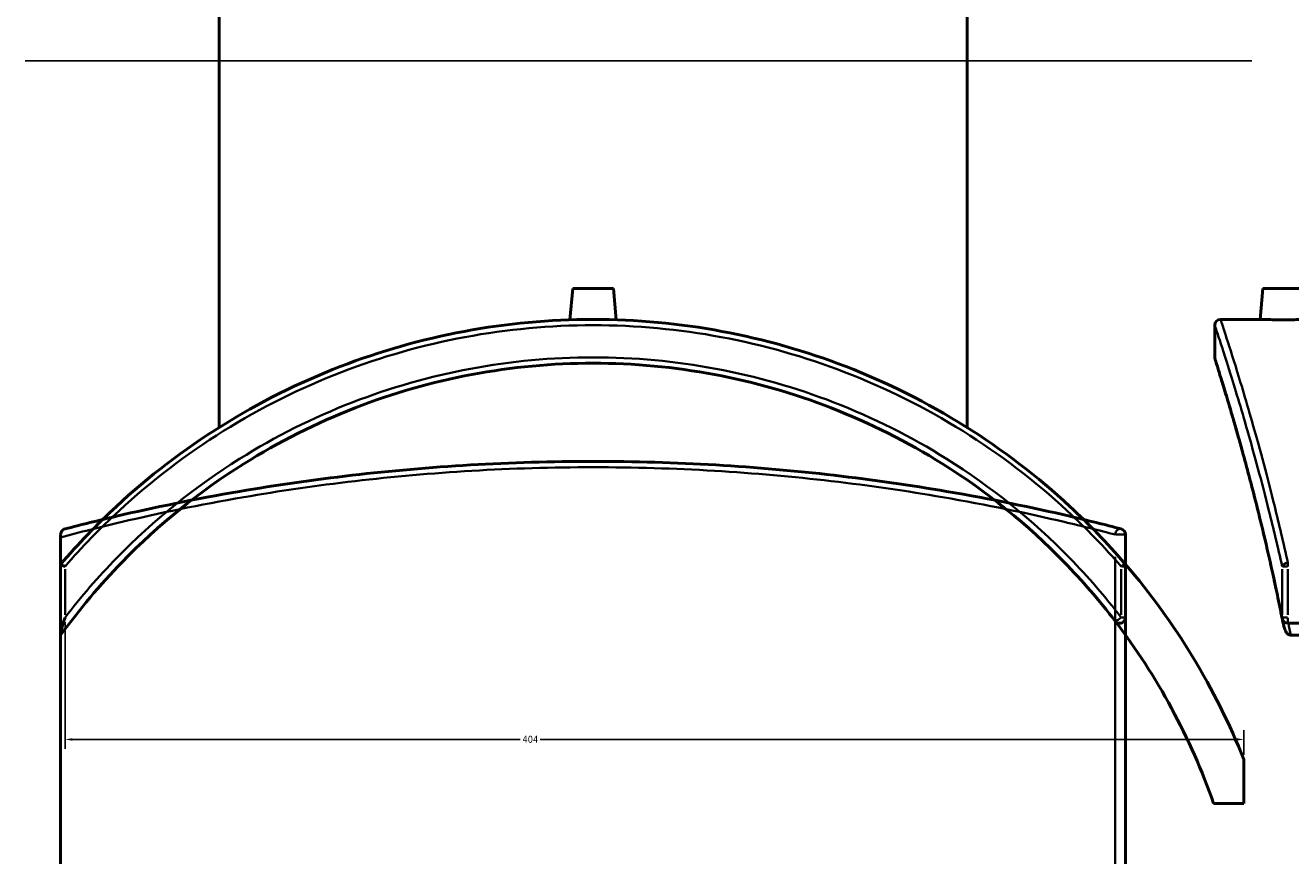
# Model space of a CAD drawing. Header units: millimetres. Extents: x -604 to 1140, y -275 to 940.
# Tile 5 of 10: x 261 to 694, y 60 to 344. Entities that reach past the tile are written whole.
import ezdxf

# ---------------------------------------------------------------- set-up
doc = ezdxf.new("R2010")
doc.units = ezdxf.units.MM
for name, color, linetype, lineweight in [('Dimension (ANSI)', 7, 'Continuous', 25), ('Sketch Geometry (ANSI)', 7, 'Continuous', 25), ('Visible (ANSI)', 7, 'Continuous', 50), ('Visible Narrow (ANSI)', 7, 'Continuous', 35)]:
    doc.layers.add(name, color=color, linetype=linetype, lineweight=lineweight)
doc.styles.add('Note Text (ANSI)', font='tahoma.ttf')
doc.dimstyles.new('Default - mm (ANSI)', dxfattribs={"dimtxt": 2.4, "dimasz": 2.5, "dimexe": 3.175, "dimexo": 1.6002, "dimgap": 0.8, "dimtad": 0, "dimtoh": 1, "dimdec": 0, "dimrnd": 1e-08, "dimzin": 4, "dimdsep": 46, "dimtxsty": 'Note Text (ANSI)', "dimcen": 0.09, "dimdle": 10, "dimclrd": 256, "dimclre": 256, "dimclrt": 5, "dimadec": 1, "dimazin": 1, "dimtfac": 1.27, "dimtofl": 0, "dimtmove": 0, "dimatfit": 3, "dimfxl": 1, "dimtolj": 1, "dimtzin": 4, "dimlwd": -1, "dimlwe": -1, "dimarcsym": 0})

# ---------------------------------------------------------------- blocks, each defined once
blk = doc.blocks.new('*D6')
at = {"layer": 'Defpoints', "color": 0, "transparency": 16777216}
for p in [(274.85, 141.1), (678.36, 99.36), (678.36, 92.46)]:
    blk.add_point(p, dxfattribs=at)
at = {"layer": 'Dimension (ANSI)', "transparency": 16777216}
for p, q in [((274.85, 139.5), (274.85, 96.19)), ((678.36, 94.06), (678.36, 102.54)), ((277.35, 99.36), (430.63, 99.36)), ((675.86, 99.36), (437.49, 99.36))]:
    blk.add_line(p, q, dxfattribs=at)
for points in [[(277.35, 99.78), (277.35, 98.95), (274.85, 99.36)], [(675.86, 99.78), (675.86, 98.95), (678.36, 99.36)]]:
    blk.add_solid(points, dxfattribs=at)
at = {"layer": 'Dimension (ANSI)', "color": 5, "transparency": 16777216, "insert": (431.43, 100.61), "char_height": 2.4, "attachment_point": 1, "style": 'Note Text (ANSI)'}
blk.add_mtext('\\A1;404', dxfattribs=at)

msp = doc.modelspace()

# ---------------------------------------------------------------- linework, layer by layer
at = {"layer": 'Sketch Geometry (ANSI)'}
msp.add_line((261.26, 331.61), (681.05, 331.61), dxfattribs=at)
at = {"layer": 'Visible (ANSI)'}
for p, q in [((327.61, 206.13), (327.61, 430.12)), ((583.61, 206.13), (583.61, 430.12)), ((448.61, 253.72), (447.67, 242.98)), ((448.61, 253.72), (462.61, 253.72)), ((462.61, 253.72), (463.55, 242.98)), ((684.88, 253.72), (683.95, 243.12)), ((684.88, 253.72), (698.88, 253.72)), ((683.95, 243.12), (670.38, 243.12)), ((668.38, 241.12), (668.38, 230.12)), ((273.36, 169.47), (273.36, 168.52)), ((637.86, 18.27), (637.86, 169.47)), ((273.36, -249.48), (273.36, 168.52)), ((273.36, 159.27), (273.36, 159.27)), ((273.36, 159.27), (273.36, 135.42)), ((637.86, 141.1), (637.86, 158.53)), ((844.63, 139.1), (693.42, 139.1)), ((273.36, 135.42), (273.36, 135.06)), ((844.63, 135.06), (694.37, 135.06)), ((678.36, 77.46), (678.36, 92.46)), ((667.97, 77.46), (678.36, 77.46))]:
    msp.add_line(p, q, dxfattribs=at)
for centre, radius, start, end in [((670.38, 241.12), 2, 90, 180), ((670.38, 230.12), 2, 180, 197.5802), ((635.86, 169.47), 2, 0, 75.4286), ((455.61, 3.12), 240, 40.5909, 40.7686), ((635.86, 158.53), 2, 0, 40.7686), ((455.61, 3.12), 240, 21.8556, 40.5909), ((635.86, 141.1), 2, 217.4341, 0), ((455.61, 3.12), 225, 19.2943, 37.4341), ((693.42, 141.1), 2, 191.2543, 270)]:
    msp.add_arc(centre, radius, start, end, dxfattribs=at)
for points, knots in [([(637.37, 159.84), (631.54, 166.6), (625.33, 173.04), (607.72, 189.37), (595.67, 198.6), (569.99, 214.65), (556.37, 221.47), (528.46, 232.26), (514.23, 236.32), (485.19, 241.74), (470.4, 243.12), (455.61, 243.12), (440.81, 243.12), (426.02, 241.74), (396.99, 236.32), (382.75, 232.26), (354.85, 221.47), (341.22, 214.65), (315.55, 198.6), (303.5, 189.37), (285.7, 172.87), (279.33, 166.24), (273.36, 159.27)], [-43.562698, -43.562698, -43.562698, -43.562698, -40.867844, -40.867844, -36.312674, -36.312674, -31.757499, -31.757499, -27.35655, -27.35655, -22.955596, -22.955596, -22.955596, -18.554642, -18.554642, -14.153692, -14.153692, -9.598517, -9.598517, -5.043348, -5.043348, -2.273609, -2.273609, -2.273609, -2.273609]), ([(691.88, 242.98), (690.88, 242.98), (689.82, 242.99), (687.86, 243.02), (686.97, 243.03), (685.56, 243.07), (684.95, 243.08), (684.15, 243.11), (683.95, 243.12), (683.95, 243.12)], [0, 0, 0, 0, 0.299016, 0.299016, 0.598033, 0.598033, 0.896724, 0.896724, 1.195415, 1.195415, 1.195415, 1.195415]), ([(699.8, 243.12), (699.8, 243.12), (699.61, 243.11), (698.8, 243.08), (698.19, 243.07), (696.78, 243.03), (695.89, 243.02), (693.94, 242.99), (692.87, 242.98), (691.88, 242.98)], [3.586244, 3.586244, 3.586244, 3.586244, 3.885049, 3.885049, 4.183853, 4.183853, 4.482756, 4.482756, 4.781659, 4.781659, 4.781659, 4.781659]), ([(273.36, 135.06), (279.75, 143.89), (286.78, 152.25), (306.84, 172.86), (320.84, 184.18), (348.06, 201.26), (360.84, 207.68), (387.04, 217.86), (400.44, 221.69), (427.77, 226.82), (441.69, 228.12), (455.61, 228.12), (469.53, 228.12), (483.45, 226.82), (510.77, 221.69), (524.17, 217.86), (550.38, 207.68), (563.15, 201.26), (590.37, 184.18), (604.37, 172.86), (623.04, 153.68), (628.86, 146.94), (634.27, 139.88)], [-50.081, -50.081, -50.081, -50.081, -46.741949, -46.741949, -41.26052, -41.26052, -36.915816, -36.915816, -32.702311, -32.702311, -28.488802, -28.488802, -28.488802, -24.275293, -24.275293, -20.061788, -20.061788, -15.717084, -15.717084, -10.235541, -10.235541, -7.510187, -7.510187, -7.510187, -7.510187]), ([(691.46, 140.71), (690.92, 143.44), (690.37, 146.13), (689.26, 151.4), (688.7, 153.99), (687.58, 159.05), (687.02, 161.53), (685.9, 166.37), (685.34, 168.74), (684.23, 173.36), (683.68, 175.61), (682.59, 179.99), (682.05, 182.12), (680.98, 186.26), (680.45, 188.26), (679.42, 192.15), (678.91, 194.03), (677.92, 197.65), (677.44, 199.4), (676.5, 202.75), (676.04, 204.36), (675.16, 207.44), (674.73, 208.9), (673.91, 211.7), (673.52, 213.02), (672.78, 215.52), (672.43, 216.7), (671.76, 218.9), (671.45, 219.93), (670.87, 221.83), (670.6, 222.71), (670.1, 224.3), (669.88, 225.02), (669.48, 226.3), (669.31, 226.86), (668.93, 228.06), (668.76, 228.61), (668.53, 229.33), (668.47, 229.51), (668.47, 229.51)], [7.510187, 7.510187, 7.510187, 7.510187, 8.559118, 8.559118, 9.608049, 9.608049, 10.65698, 10.65698, 11.70591, 11.70591, 12.754841, 12.754841, 13.803772, 13.803772, 14.852702, 14.852702, 15.901633, 15.901633, 16.950564, 16.950564, 17.999495, 17.999495, 19.048425, 19.048425, 20.097356, 20.097356, 21.146287, 21.146287, 22.195218, 22.195218, 23.244148, 23.244148, 24.293079, 24.293079, 25.34201, 25.34201, 26.915406, 26.915406, 28.488802, 28.488802, 28.488802, 28.488802]), ([(636.36, 171.41), (630.89, 172.83), (625, 174.29), (606.12, 178.7), (591.95, 181.64), (564.41, 186.34), (551.49, 188.22), (524.97, 191.28), (511.42, 192.48), (483.78, 194.1), (469.69, 194.52), (455.61, 194.52), (441.52, 194.52), (427.44, 194.1), (399.8, 192.48), (386.24, 191.28), (359.73, 188.22), (346.8, 186.34), (319.27, 181.64), (305.1, 178.7), (286.21, 174.29), (280.32, 172.83), (274.85, 171.41)], [7.510187, 7.510187, 7.510187, 7.510187, 10.235541, 10.235541, 15.717084, 15.717084, 20.061788, 20.061788, 24.275293, 24.275293, 28.488802, 28.488802, 28.488802, 32.702311, 32.702311, 36.915816, 36.915816, 41.26052, 41.26052, 46.741949, 46.741949, 49.467422, 49.467422, 49.467422, 49.467422]), ([(273.36, 169.47), (273.36, 169.62), (273.37, 169.75), (273.44, 170.08), (273.52, 170.29), (273.9, 170.94), (274.34, 171.27), (274.85, 171.41), (274.85, 171.41), (274.85, 171.41)], [-0.7972522, -0.7972522, -0.7972522, -0.7972522, -0.6926314, -0.6926314, -0.4839294, -0.4839294, 0, 0, 0.0019243, 0.0019243, 0.0019243, 0.0019243]), ([(274.85, 158.53), (274.85, 158.53), (274.85, 158.53), (274.67, 158.61), (274.49, 158.68), (274.17, 158.81), (274.02, 158.88), (273.72, 159.02), (273.58, 159.09), (273.4, 159.2), (273.36, 159.24), (273.36, 159.27)], [-0.2745367, -0.2745367, -0.2745367, -0.2745367, -0.2738604, -0.2738604, -0.2136862, -0.2136862, -0.1540895, -0.1540895, -0.0747298, -0.0747298, 0, 0, 0, 0]), ([(273.36, 135.42), (273.36, 135.53), (273.37, 135.68), (273.44, 136.12), (273.52, 136.51), (273.9, 138.08), (274.34, 139.56), (274.85, 141.09), (274.85, 141.09), (274.85, 141.1)], [-0.7972522, -0.7972522, -0.7972522, -0.7972522, -0.6926314, -0.6926314, -0.4839294, -0.4839294, 0, 0, 0.0019243, 0.0019243, 0.0019243, 0.0019243]), ([(693.42, 135.42), (693.27, 135.53), (693.14, 135.68), (692.81, 136.12), (692.6, 136.51), (692.14, 137.64), (691.91, 138.43), (691.74, 139.28)], [-0.7972522, -0.7972522, -0.7972522, -0.7972522, -0.6926314, -0.6926314, -0.4839294, -0.4839294, -0.1953663, -0.1953663, -0.1953663, -0.1953663]), ([(693.42, 135.42), (693.52, 135.35), (693.62, 135.29), (693.83, 135.18), (693.94, 135.13), (694.15, 135.08), (694.26, 135.06), (694.37, 135.06)], [0.4339829, 0.4339829, 0.4339829, 0.4339829, 0.4771113, 0.4771113, 0.5195248, 0.5195248, 0.5592435, 0.5592435, 0.5592435, 0.5592435])]:
    msp.add_open_spline(points, degree=3, knots=knots, dxfattribs=at)
msp.add_open_spline([(691.46, 140.71), (691.55, 140.23), (691.65, 139.76), (691.74, 139.28)], degree=3, dxfattribs=at)
at = {"layer": 'Visible Narrow (ANSI)'}
for p, q in [((634.43, 169.47), (637.84, 169.47)), ((634.27, 161.91), (634.27, 25.83)), ((274.85, 141.97), (274.85, 157.66)), ((636.36, 157.66), (636.36, 141.97)), ((637.85, 158.53), (636.49, 158.53)), ((691.49, 157.66), (691.49, 141.97)), ((693.29, 158.53), (691.52, 158.53)), ((693.42, 159.78), (693.42, 158.6)), ((693.42, 141.97), (693.42, 157.66)), ((636.49, 141.1), (637.85, 141.1)), ((691.52, 141.1), (693.29, 141.1)), ((693.42, 139.1), (693.42, 140.94))]:
    msp.add_line(p, q, dxfattribs=at)
for centre, major_axis, ratio, start_param, end_param in [((635.86, 169.47), (0.5, 1.94), 0.784322, 0.088596, 1.683326), ((635.86, 158.53), (1.51, 1.31), 0.167353, 4.973055, 6.214231), ((693.42, 158.53), (-1.95, -0.44), 0.643796, 4.638037, 5.879213), ((635.86, 141.1), (-1.59, -1.22), 0.156073, 0.088596, 1.683326), ((693.42, 141.1), (-1.96, -0.39), 0.6004, 5.979151, 6.267183)]:
    msp.add_ellipse(centre, major_axis=major_axis, ratio=ratio, start_param=start_param, end_param=end_param, dxfattribs=at)
for points, knots in [([(693.42, 159.84), (691.92, 166.6), (690.4, 173.04), (686.34, 189.37), (683.85, 198.6), (679.29, 214.65), (677.24, 221.47), (673.9, 232.26), (672.59, 236.32), (670.83, 241.74), (670.38, 243.12), (670.38, 243.12)], [-43.562698, -43.562698, -43.562698, -43.562698, -40.867844, -40.867844, -36.312674, -36.312674, -31.757499, -31.757499, -27.35655, -27.35655, -22.955596, -22.955596, -22.955596, -22.955596]), ([(274.85, 158.53), (280.65, 165.24), (286.83, 171.62), (304.35, 187.82), (316.33, 196.97), (341.86, 212.88), (355.41, 219.65), (383.16, 230.35), (397.32, 234.37), (426.19, 239.75), (440.9, 241.12), (455.61, 241.12), (470.32, 241.12), (485.03, 239.75), (513.9, 234.37), (528.06, 230.35), (555.81, 219.65), (569.36, 212.88), (594.89, 196.97), (606.87, 187.82), (624.39, 171.62), (630.56, 165.24), (636.36, 158.53)], [2.348494, 2.348494, 2.348494, 2.348494, 5.043348, 5.043348, 9.598517, 9.598517, 14.153692, 14.153692, 18.554642, 18.554642, 22.955596, 22.955596, 22.955596, 27.35655, 27.35655, 31.757499, 31.757499, 36.312674, 36.312674, 40.867844, 40.867844, 43.562698, 43.562698, 43.562698, 43.562698]), ([(668.38, 241.12), (668.38, 241.12), (668.83, 239.75), (670.6, 234.37), (671.91, 230.35), (675.26, 219.65), (677.32, 212.88), (681.89, 196.97), (684.39, 187.82), (688.45, 171.62), (689.98, 165.24), (691.49, 158.53)], [22.955596, 22.955596, 22.955596, 22.955596, 27.35655, 27.35655, 31.757499, 31.757499, 36.312674, 36.312674, 40.867844, 40.867844, 43.562698, 43.562698, 43.562698, 43.562698]), ([(636.36, 141.1), (630.89, 148.22), (625, 155.02), (606.12, 174.37), (591.95, 185.79), (564.41, 203.02), (551.49, 209.5), (524.97, 219.77), (511.42, 223.63), (483.78, 228.81), (469.69, 230.12), (455.61, 230.12), (441.52, 230.12), (427.44, 228.81), (399.8, 223.63), (386.24, 219.77), (359.73, 209.5), (346.8, 203.02), (319.27, 185.79), (305.1, 174.37), (286.21, 155.02), (280.32, 148.22), (274.85, 141.1)], [7.510187, 7.510187, 7.510187, 7.510187, 10.235541, 10.235541, 15.717084, 15.717084, 20.061788, 20.061788, 24.275293, 24.275293, 28.488802, 28.488802, 28.488802, 32.702311, 32.702311, 36.915816, 36.915816, 41.26052, 41.26052, 46.741949, 46.741949, 49.467422, 49.467422, 49.467422, 49.467422]), ([(691.49, 141.1), (690.06, 148.22), (688.6, 155.02), (684.2, 174.37), (681.26, 185.79), (676.56, 203.02), (674.67, 209.5), (671.61, 219.77), (670.41, 223.63), (668.8, 228.81), (668.38, 230.12), (668.38, 230.12)], [7.510187, 7.510187, 7.510187, 7.510187, 10.235541, 10.235541, 15.717084, 15.717084, 20.061788, 20.061788, 24.275293, 24.275293, 28.488802, 28.488802, 28.488802, 28.488802]), ([(273.36, 168.52), (279.75, 170.24), (286.78, 172.02), (306.84, 176.74), (320.84, 179.67), (348.06, 184.36), (360.84, 186.24), (387.04, 189.29), (400.44, 190.49), (427.77, 192.1), (441.69, 192.52), (455.61, 192.52), (469.53, 192.52), (483.45, 192.1), (510.77, 190.49), (524.17, 189.29), (550.38, 186.24), (563.15, 184.36), (590.37, 179.67), (604.37, 176.74), (623.04, 172.35), (628.86, 170.89), (634.27, 169.47)], [-50.081, -50.081, -50.081, -50.081, -46.741949, -46.741949, -41.26052, -41.26052, -36.915816, -36.915816, -32.702311, -32.702311, -28.488802, -28.488802, -28.488802, -24.275293, -24.275293, -20.061788, -20.061788, -15.717084, -15.717084, -10.235541, -10.235541, -7.510187, -7.510187, -7.510187, -7.510187])]:
    msp.add_open_spline(points, degree=3, knots=knots, dxfattribs=at)
msp.add_open_spline([(694.37, 135.06), (694.11, 136.42), (693.84, 137.76), (693.58, 139.1)], degree=3, dxfattribs=at)

# ---------------------------------------------------------------- dimensions: what is measured, and where the dimension line sits
at = {"layer": 'Dimension (ANSI)'}
dim = msp.add_linear_dim(base=(678.36, 99.36), p1=(274.85, 141.1), p2=(678.36, 92.46), angle=180, dimstyle='Default - mm (ANSI)', override={"dimgap": 0.8, "dimtoh": 0, "dimdec": 0, "dimtol": 0, "dimlim": 0, "dimtp": 0, "dimtm": 0, "dimtdec": 2, "dimatfit": 1}, dxfattribs=at)
dim.commit()
dim.dimension.update_dxf_attribs({"geometry": '*D6', "text_midpoint": (434.06, 99.36), "dimtype": 160})

doc.saveas('drawing.dxf')
